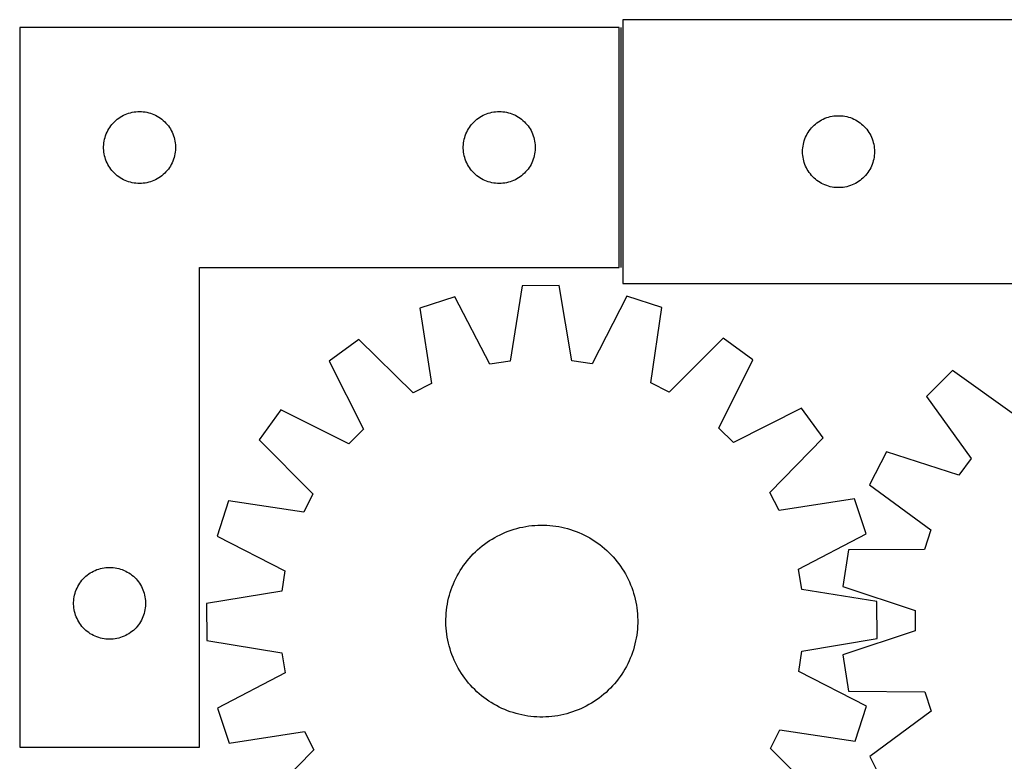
# Model space of a CAD drawing. Header units: millimetres. Extents: x 7 to 1493, y 7 to 2993.
# Tile 9 of 14: x 288 to 699, y 2684 to 2993. Entities that reach past the tile are written whole.
import ezdxf

# ---------------------------------------------------------------- set-up
doc = ezdxf.new("R2010")
doc.units = ezdxf.units.MM
doc.layers.add('COMMON', color=5, linetype='CONTINUOUS', true_color=0x0000ff)
doc.layers.add('CUT', color=7, linetype='CONTINUOUS', true_color=0x000000)

msp = doc.modelspace()

# ---------------------------------------------------------------- linework, layer by layer
at = {"layer": 'COMMON'}
msp.add_line((538.801962, 2990.204369), (538.801962, 2890.204369), dxfattribs=at)
at = {"layer": 'CUT'}
for p, q in [((288.051962, 2990.204369), (288.051962, 2690.204369)), ((538.051962, 2990.204369), (288.051962, 2990.204369)), ((538.051962, 2890.204369), (538.051962, 2990.204369)), ((719.551963, 2993.474639), (539.551963, 2993.474639)), ((539.551963, 2993.474639), (539.551963, 2883.474639)), ((329.360645, 2952.429794), (330.001519, 2952.861002)), ((330.001519, 2952.861002), (330.663741, 2953.258647)), ((330.663741, 2953.258647), (331.345555, 2953.621675)), ((331.345555, 2953.621675), (332.045153, 2953.949122)), ((332.045153, 2953.949122), (332.76068, 2954.240121)), ((332.76068, 2954.240121), (333.490239, 2954.493899)), ((333.490239, 2954.493899), (334.231895, 2954.709784)), ((334.231895, 2954.709784), (334.983681, 2954.887204)), ((334.983681, 2954.887204), (335.743603, 2955.025687)), ((335.743603, 2955.025687), (336.509647, 2955.124867)), ((336.509647, 2955.124867), (337.27978, 2955.18448)), ((337.27978, 2955.18448), (338.051962, 2955.204369)), ((338.051962, 2955.204369), (338.824143, 2955.18448)), ((338.824143, 2955.18448), (339.594277, 2955.124867)), ((339.594277, 2955.124867), (340.36032, 2955.025687)), ((340.36032, 2955.025687), (341.120243, 2954.887204)), ((341.120243, 2954.887204), (341.872029, 2954.709784)), ((341.872029, 2954.709784), (342.613684, 2954.493899)), ((342.613684, 2954.493899), (343.343243, 2954.240121)), ((343.343243, 2954.240121), (344.05877, 2953.949122)), ((344.05877, 2953.949122), (344.758369, 2953.621675)), ((344.758369, 2953.621675), (345.440183, 2953.258647)), ((345.440183, 2953.258647), (346.102405, 2952.861002)), ((346.102405, 2952.861002), (346.743278, 2952.429794)), ((479.360645, 2952.429794), (480.001519, 2952.861002)), ((480.001519, 2952.861002), (480.663741, 2953.258647)), ((480.663741, 2953.258647), (481.345555, 2953.621675)), ((481.345555, 2953.621675), (482.045153, 2953.949122)), ((482.045153, 2953.949122), (482.76068, 2954.240121)), ((482.76068, 2954.240121), (483.490239, 2954.493899)), ((483.490239, 2954.493899), (484.231895, 2954.709784)), ((484.231895, 2954.709784), (484.983681, 2954.887204)), ((484.983681, 2954.887204), (485.743603, 2955.025687)), ((485.743603, 2955.025687), (486.509647, 2955.124867)), ((486.509647, 2955.124867), (487.27978, 2955.18448)), ((487.27978, 2955.18448), (488.051962, 2955.204369)), ((488.051962, 2955.204369), (488.824143, 2955.18448)), ((488.824143, 2955.18448), (489.594277, 2955.124867)), ((489.594277, 2955.124867), (490.36032, 2955.025687)), ((490.36032, 2955.025687), (491.120243, 2954.887204)), ((491.120243, 2954.887204), (491.872029, 2954.709784)), ((491.872029, 2954.709784), (492.613684, 2954.493899)), ((492.613684, 2954.493899), (493.343243, 2954.240121)), ((493.343243, 2954.240121), (494.05877, 2953.949122)), ((494.05877, 2953.949122), (494.758369, 2953.621675)), ((494.758369, 2953.621675), (495.440183, 2953.258647)), ((495.440183, 2953.258647), (496.102405, 2952.861002)), ((496.102405, 2952.861002), (496.743278, 2952.429794)), ((623.901044, 2952.369499), (624.623827, 2952.641978)), ((624.623827, 2952.641978), (625.359678, 2952.876887)), ((625.359678, 2952.876887), (626.106647, 2953.073605)), ((626.106647, 2953.073605), (626.862751, 2953.231609)), ((626.862751, 2953.231609), (627.625987, 2953.350479)), ((627.625987, 2953.350479), (628.394331, 2953.429902)), ((628.394331, 2953.429902), (629.165744, 2953.469666)), ((629.165744, 2953.469666), (629.938181, 2953.469666)), ((629.938181, 2953.469666), (630.709595, 2953.429902)), ((630.709595, 2953.429902), (631.477938, 2953.350479)), ((631.477938, 2953.350479), (632.241174, 2953.231609)), ((632.241174, 2953.231609), (632.997279, 2953.073605)), ((632.997279, 2953.073605), (633.744247, 2952.876887)), ((633.744247, 2952.876887), (634.480098, 2952.641978)), ((634.480098, 2952.641978), (635.202881, 2952.369499)), ((325.192242, 2947.926261), (325.606807, 2948.578024)), ((325.606807, 2948.578024), (326.054373, 2949.207583)), ((326.054373, 2949.207583), (326.533755, 2949.813266)), ((326.533755, 2949.813266), (327.043681, 2950.393469)), ((327.043681, 2950.393469), (327.582799, 2950.946651)), ((327.582799, 2950.946651), (328.14968, 2951.471348)), ((328.14968, 2951.471348), (328.74282, 2951.966166)), ((328.74282, 2951.966166), (329.360645, 2952.429794)), ((346.743278, 2952.429794), (347.361104, 2951.966166)), ((347.361104, 2951.966166), (347.954244, 2951.471348)), ((347.954244, 2951.471348), (348.521124, 2950.946651)), ((348.521124, 2950.946651), (349.060242, 2950.393469)), ((349.060242, 2950.393469), (349.570168, 2949.813266)), ((349.570168, 2949.813266), (350.04955, 2949.207583)), ((350.04955, 2949.207583), (350.497117, 2948.578024)), ((350.497117, 2948.578024), (350.911681, 2947.926261)), ((475.192242, 2947.926261), (475.606807, 2948.578024)), ((475.606807, 2948.578024), (476.054373, 2949.207583)), ((476.054373, 2949.207583), (476.533755, 2949.813266)), ((476.533755, 2949.813266), (477.043681, 2950.393469)), ((477.043681, 2950.393469), (477.582799, 2950.946651)), ((477.582799, 2950.946651), (478.14968, 2951.471348)), ((478.14968, 2951.471348), (478.74282, 2951.966166)), ((478.74282, 2951.966166), (479.360645, 2952.429794)), ((496.743278, 2952.429794), (497.361104, 2951.966166)), ((497.361104, 2951.966166), (497.954244, 2951.471348)), ((497.954244, 2951.471348), (498.521124, 2950.946651)), ((498.521124, 2950.946651), (499.060242, 2950.393469)), ((499.060242, 2950.393469), (499.570168, 2949.813266)), ((499.570168, 2949.813266), (500.04955, 2949.207583)), ((500.04955, 2949.207583), (500.497117, 2948.578024)), ((500.497117, 2948.578024), (500.911681, 2947.926261)), ((617.790166, 2947.783781), (618.284984, 2948.376921)), ((618.284984, 2948.376921), (618.80968, 2948.943802)), ((618.80968, 2948.943802), (619.362863, 2949.48292)), ((619.362863, 2949.48292), (619.943065, 2949.992846)), ((619.943065, 2949.992846), (620.548749, 2950.472228)), ((620.548749, 2950.472228), (621.178307, 2950.919794)), ((621.178307, 2950.919794), (621.830071, 2951.334359)), ((621.830071, 2951.334359), (622.502312, 2951.714821)), ((622.502312, 2951.714821), (623.193247, 2952.060173)), ((623.193247, 2952.060173), (623.901044, 2952.369499)), ((635.202881, 2952.369499), (635.910679, 2952.060173)), ((635.910679, 2952.060173), (636.601614, 2951.714821)), ((636.601614, 2951.714821), (637.273855, 2951.334359)), ((637.273855, 2951.334359), (637.925619, 2950.919794)), ((637.925619, 2950.919794), (638.555177, 2950.472228)), ((638.555177, 2950.472228), (639.16086, 2949.992846)), ((639.16086, 2949.992846), (639.741063, 2949.48292)), ((639.741063, 2949.48292), (640.294246, 2948.943802)), ((640.294246, 2948.943802), (640.818942, 2948.376921)), ((640.818942, 2948.376921), (641.31376, 2947.783781)), ((323.452996, 2943.649685), (323.649714, 2944.396653)), ((323.649714, 2944.396653), (323.884623, 2945.132504)), ((323.884623, 2945.132504), (324.157102, 2945.855287)), ((324.157102, 2945.855287), (324.466428, 2946.563084)), ((324.466428, 2946.563084), (324.81178, 2947.25402)), ((324.81178, 2947.25402), (325.192242, 2947.926261)), ((350.911681, 2947.926261), (351.292144, 2947.25402)), ((351.292144, 2947.25402), (351.637496, 2946.563084)), ((351.637496, 2946.563084), (351.946821, 2945.855287)), ((351.946821, 2945.855287), (352.2193, 2945.132504)), ((352.2193, 2945.132504), (352.45421, 2944.396653)), ((352.45421, 2944.396653), (352.650927, 2943.649685)), ((473.452996, 2943.649685), (473.649714, 2944.396653)), ((473.649714, 2944.396653), (473.884623, 2945.132504)), ((473.884623, 2945.132504), (474.157102, 2945.855287)), ((474.157102, 2945.855287), (474.466428, 2946.563084)), ((474.466428, 2946.563084), (474.81178, 2947.25402)), ((474.81178, 2947.25402), (475.192242, 2947.926261)), ((500.911681, 2947.926261), (501.292144, 2947.25402)), ((501.292144, 2947.25402), (501.637496, 2946.563084)), ((501.637496, 2946.563084), (501.946821, 2945.855287)), ((501.946821, 2945.855287), (502.2193, 2945.132504)), ((502.2193, 2945.132504), (502.45421, 2944.396653)), ((502.45421, 2944.396653), (502.650927, 2943.649685)), ((615.51621, 2943.765921), (615.807209, 2944.481448)), ((615.807209, 2944.481448), (616.134657, 2945.181046)), ((616.134657, 2945.181046), (616.497684, 2945.86286)), ((616.497684, 2945.86286), (616.895329, 2946.525082)), ((616.895329, 2946.525082), (617.326538, 2947.165956)), ((617.326538, 2947.165956), (617.790166, 2947.783781)), ((641.31376, 2947.783781), (641.777388, 2947.165956)), ((641.777388, 2947.165956), (642.208596, 2946.525082)), ((642.208596, 2946.525082), (642.606241, 2945.86286)), ((642.606241, 2945.86286), (642.969269, 2945.181046)), ((642.969269, 2945.181046), (643.296716, 2944.481448)), ((643.296716, 2944.481448), (643.587715, 2943.765921)), ((323.056935, 2940.590587), (323.096699, 2941.362001)), ((323.056935, 2939.81815), (323.056935, 2940.590587)), ((323.096699, 2941.362001), (323.176122, 2942.130344)), ((323.176122, 2942.130344), (323.294992, 2942.89358)), ((323.294992, 2942.89358), (323.452996, 2943.649685)), ((352.650927, 2943.649685), (352.808931, 2942.89358)), ((352.808931, 2942.89358), (352.927802, 2942.130344)), ((352.927802, 2942.130344), (353.007225, 2941.362001)), ((353.007225, 2941.362001), (353.046989, 2940.590587)), ((353.046989, 2940.590587), (353.046989, 2939.81815)), ((473.056935, 2940.590587), (473.096699, 2941.362001)), ((473.056935, 2939.81815), (473.056935, 2940.590587)), ((473.096699, 2941.362001), (473.176122, 2942.130344)), ((473.176122, 2942.130344), (473.294992, 2942.89358)), ((473.294992, 2942.89358), (473.452996, 2943.649685)), ((502.650927, 2943.649685), (502.808931, 2942.89358)), ((502.808931, 2942.89358), (502.927802, 2942.130344)), ((502.927802, 2942.130344), (503.007225, 2941.362001)), ((503.007225, 2941.362001), (503.046989, 2940.590587)), ((503.046989, 2940.590587), (503.046989, 2939.81815)), ((614.631465, 2940.016954), (614.730644, 2940.782998)), ((614.730644, 2940.782998), (614.869127, 2941.54292)), ((614.869127, 2941.54292), (615.046547, 2942.294706)), ((615.046547, 2942.294706), (615.262432, 2943.036362)), ((615.262432, 2943.036362), (615.51621, 2943.765921)), ((643.587715, 2943.765921), (643.841493, 2943.036362)), ((643.841493, 2943.036362), (644.057379, 2942.294706)), ((644.057379, 2942.294706), (644.234798, 2941.54292)), ((644.234798, 2941.54292), (644.373281, 2940.782998)), ((644.373281, 2940.782998), (644.472461, 2940.016954)), ((323.096699, 2939.046737), (323.056935, 2939.81815)), ((323.176122, 2938.278393), (323.096699, 2939.046737)), ((323.294992, 2937.515157), (323.176122, 2938.278393)), ((323.452996, 2936.759052), (323.294992, 2937.515157)), ((323.649714, 2936.012084), (323.452996, 2936.759052)), ((323.884623, 2935.276233), (323.649714, 2936.012084)), ((352.45421, 2936.012084), (352.2193, 2935.276233)), ((352.650927, 2936.759052), (352.45421, 2936.012084)), ((352.808931, 2937.515157), (352.650927, 2936.759052)), ((352.927802, 2938.278393), (352.808931, 2937.515157)), ((353.007225, 2939.046737), (352.927802, 2938.278393)), ((353.046989, 2939.81815), (353.007225, 2939.046737)), ((473.096699, 2939.046737), (473.056935, 2939.81815)), ((473.176122, 2938.278393), (473.096699, 2939.046737)), ((473.294992, 2937.515157), (473.176122, 2938.278393)), ((473.452996, 2936.759052), (473.294992, 2937.515157)), ((473.649714, 2936.012084), (473.452996, 2936.759052)), ((473.884623, 2935.276233), (473.649714, 2936.012084)), ((502.45421, 2936.012084), (502.2193, 2935.276233)), ((502.650927, 2936.759052), (502.45421, 2936.012084)), ((502.808931, 2937.515157), (502.650927, 2936.759052)), ((502.927802, 2938.278393), (502.808931, 2937.515157)), ((503.007225, 2939.046737), (502.927802, 2938.278393)), ((503.046989, 2939.81815), (503.007225, 2939.046737)), ((614.551963, 2938.474639), (614.571851, 2939.246821)), ((614.571851, 2937.702458), (614.551963, 2938.474639)), ((614.571851, 2939.246821), (614.631465, 2940.016954)), ((614.631465, 2936.932324), (614.571851, 2937.702458)), ((614.730644, 2936.166281), (614.631465, 2936.932324)), ((614.869127, 2935.406358), (614.730644, 2936.166281)), ((644.373281, 2936.166281), (644.234798, 2935.406358)), ((644.472461, 2936.932324), (644.373281, 2936.166281)), ((644.472461, 2940.016954), (644.532074, 2939.246821)), ((644.532074, 2937.702458), (644.472461, 2936.932324)), ((644.532074, 2939.246821), (644.551963, 2938.474639)), ((644.551963, 2938.474639), (644.532074, 2937.702458)), ((324.157102, 2934.55345), (323.884623, 2935.276233)), ((324.466428, 2933.845653), (324.157102, 2934.55345)), ((324.81178, 2933.154717), (324.466428, 2933.845653)), ((325.192242, 2932.482477), (324.81178, 2933.154717)), ((325.606807, 2931.830713), (325.192242, 2932.482477)), ((350.911681, 2932.482477), (350.497117, 2931.830713)), ((351.292144, 2933.154717), (350.911681, 2932.482477)), ((351.637496, 2933.845653), (351.292144, 2933.154717)), ((351.946821, 2934.55345), (351.637496, 2933.845653)), ((352.2193, 2935.276233), (351.946821, 2934.55345)), ((474.157102, 2934.55345), (473.884623, 2935.276233)), ((474.466428, 2933.845653), (474.157102, 2934.55345)), ((474.81178, 2933.154717), (474.466428, 2933.845653)), ((475.192242, 2932.482477), (474.81178, 2933.154717)), ((475.606807, 2931.830713), (475.192242, 2932.482477)), ((500.911681, 2932.482477), (500.497117, 2931.830713)), ((501.292144, 2933.154717), (500.911681, 2932.482477)), ((501.637496, 2933.845653), (501.292144, 2933.154717)), ((501.946821, 2934.55345), (501.637496, 2933.845653)), ((502.2193, 2935.276233), (501.946821, 2934.55345)), ((615.046547, 2934.654572), (614.869127, 2935.406358)), ((615.262432, 2933.912917), (615.046547, 2934.654572)), ((615.51621, 2933.183358), (615.262432, 2933.912917)), ((615.807209, 2932.467831), (615.51621, 2933.183358)), ((616.134657, 2931.768232), (615.807209, 2932.467831)), ((643.296716, 2932.467831), (642.969269, 2931.768232)), ((643.587715, 2933.183358), (643.296716, 2932.467831)), ((643.841493, 2933.912917), (643.587715, 2933.183358)), ((644.057379, 2934.654572), (643.841493, 2933.912917)), ((644.234798, 2935.406358), (644.057379, 2934.654572)), ((326.054373, 2931.201154), (325.606807, 2931.830713)), ((326.533755, 2930.595471), (326.054373, 2931.201154)), ((327.043681, 2930.015268), (326.533755, 2930.595471)), ((327.582799, 2929.462086), (327.043681, 2930.015268)), ((328.14968, 2928.93739), (327.582799, 2929.462086)), ((328.74282, 2928.442571), (328.14968, 2928.93739)), ((329.360645, 2927.978944), (328.74282, 2928.442571)), ((330.001519, 2927.547735), (329.360645, 2927.978944)), ((346.743278, 2927.978944), (346.102405, 2927.547735)), ((347.361104, 2928.442571), (346.743278, 2927.978944)), ((347.954244, 2928.93739), (347.361104, 2928.442571)), ((348.521124, 2929.462086), (347.954244, 2928.93739)), ((349.060242, 2930.015268), (348.521124, 2929.462086)), ((349.570168, 2930.595471), (349.060242, 2930.015268)), ((350.04955, 2931.201154), (349.570168, 2930.595471)), ((350.497117, 2931.830713), (350.04955, 2931.201154)), ((476.054373, 2931.201154), (475.606807, 2931.830713)), ((476.533755, 2930.595471), (476.054373, 2931.201154)), ((477.043681, 2930.015268), (476.533755, 2930.595471)), ((477.582799, 2929.462086), (477.043681, 2930.015268)), ((478.14968, 2928.93739), (477.582799, 2929.462086)), ((478.74282, 2928.442571), (478.14968, 2928.93739)), ((479.360645, 2927.978944), (478.74282, 2928.442571)), ((480.001519, 2927.547735), (479.360645, 2927.978944)), ((496.743278, 2927.978944), (496.102405, 2927.547735)), ((497.361104, 2928.442571), (496.743278, 2927.978944)), ((497.954244, 2928.93739), (497.361104, 2928.442571)), ((498.521124, 2929.462086), (497.954244, 2928.93739)), ((499.060242, 2930.015268), (498.521124, 2929.462086)), ((499.570168, 2930.595471), (499.060242, 2930.015268)), ((500.04955, 2931.201154), (499.570168, 2930.595471)), ((500.497117, 2931.830713), (500.04955, 2931.201154)), ((616.497684, 2931.086418), (616.134657, 2931.768232)), ((616.895329, 2930.424196), (616.497684, 2931.086418)), ((617.326538, 2929.783323), (616.895329, 2930.424196)), ((617.790166, 2929.165497), (617.326538, 2929.783323)), ((618.284984, 2928.572357), (617.790166, 2929.165497)), ((618.80968, 2928.005477), (618.284984, 2928.572357)), ((619.362863, 2927.466359), (618.80968, 2928.005477)), ((640.294246, 2928.005477), (639.741063, 2927.466359)), ((640.818942, 2928.572357), (640.294246, 2928.005477)), ((641.31376, 2929.165497), (640.818942, 2928.572357)), ((641.777388, 2929.783323), (641.31376, 2929.165497)), ((642.208596, 2930.424196), (641.777388, 2929.783323)), ((642.606241, 2931.086418), (642.208596, 2930.424196)), ((642.969269, 2931.768232), (642.606241, 2931.086418)), ((330.663741, 2927.15009), (330.001519, 2927.547735)), ((331.345555, 2926.787062), (330.663741, 2927.15009)), ((332.045153, 2926.459615), (331.345555, 2926.787062)), ((332.76068, 2926.168616), (332.045153, 2926.459615)), ((333.490239, 2925.914838), (332.76068, 2926.168616)), ((334.231895, 2925.698953), (333.490239, 2925.914838)), ((334.983681, 2925.521533), (334.231895, 2925.698953)), ((335.743603, 2925.38305), (334.983681, 2925.521533)), ((336.509647, 2925.28387), (335.743603, 2925.38305)), ((337.27978, 2925.224257), (336.509647, 2925.28387)), ((338.051962, 2925.204369), (337.27978, 2925.224257)), ((338.824143, 2925.224257), (338.051962, 2925.204369)), ((339.594277, 2925.28387), (338.824143, 2925.224257)), ((340.36032, 2925.38305), (339.594277, 2925.28387)), ((341.120243, 2925.521533), (340.36032, 2925.38305)), ((341.872029, 2925.698953), (341.120243, 2925.521533)), ((342.613684, 2925.914838), (341.872029, 2925.698953)), ((343.343243, 2926.168616), (342.613684, 2925.914838)), ((344.05877, 2926.459615), (343.343243, 2926.168616)), ((344.758369, 2926.787062), (344.05877, 2926.459615)), ((345.440183, 2927.15009), (344.758369, 2926.787062)), ((346.102405, 2927.547735), (345.440183, 2927.15009)), ((480.663741, 2927.15009), (480.001519, 2927.547735)), ((481.345555, 2926.787062), (480.663741, 2927.15009)), ((482.045153, 2926.459615), (481.345555, 2926.787062)), ((482.76068, 2926.168616), (482.045153, 2926.459615)), ((483.490239, 2925.914838), (482.76068, 2926.168616)), ((484.231895, 2925.698953), (483.490239, 2925.914838)), ((484.983681, 2925.521533), (484.231895, 2925.698953)), ((485.743603, 2925.38305), (484.983681, 2925.521533)), ((486.509647, 2925.28387), (485.743603, 2925.38305)), ((487.27978, 2925.224257), (486.509647, 2925.28387)), ((488.051962, 2925.204369), (487.27978, 2925.224257)), ((488.824143, 2925.224257), (488.051962, 2925.204369)), ((489.594277, 2925.28387), (488.824143, 2925.224257)), ((490.36032, 2925.38305), (489.594277, 2925.28387)), ((491.120243, 2925.521533), (490.36032, 2925.38305)), ((491.872029, 2925.698953), (491.120243, 2925.521533)), ((492.613684, 2925.914838), (491.872029, 2925.698953)), ((493.343243, 2926.168616), (492.613684, 2925.914838)), ((494.05877, 2926.459615), (493.343243, 2926.168616)), ((494.758369, 2926.787062), (494.05877, 2926.459615)), ((495.440183, 2927.15009), (494.758369, 2926.787062)), ((496.102405, 2927.547735), (495.440183, 2927.15009)), ((619.943065, 2926.956433), (619.362863, 2927.466359)), ((620.548749, 2926.477051), (619.943065, 2926.956433)), ((621.178307, 2926.029484), (620.548749, 2926.477051)), ((621.830071, 2925.61492), (621.178307, 2926.029484)), ((622.502312, 2925.234457), (621.830071, 2925.61492)), ((623.193247, 2924.889105), (622.502312, 2925.234457)), ((623.901044, 2924.57978), (623.193247, 2924.889105)), ((624.623827, 2924.307301), (623.901044, 2924.57978)), ((625.359678, 2924.072391), (624.623827, 2924.307301)), ((626.106647, 2923.875674), (625.359678, 2924.072391)), ((626.862751, 2923.71767), (626.106647, 2923.875674)), ((627.625987, 2923.598799), (626.862751, 2923.71767)), ((632.241174, 2923.71767), (631.477938, 2923.598799)), ((632.997279, 2923.875674), (632.241174, 2923.71767)), ((633.744247, 2924.072391), (632.997279, 2923.875674)), ((634.480098, 2924.307301), (633.744247, 2924.072391)), ((635.202881, 2924.57978), (634.480098, 2924.307301)), ((635.910679, 2924.889105), (635.202881, 2924.57978)), ((636.601614, 2925.234457), (635.910679, 2924.889105)), ((637.273855, 2925.61492), (636.601614, 2925.234457)), ((637.925619, 2926.029484), (637.273855, 2925.61492)), ((638.555177, 2926.477051), (637.925619, 2926.029484)), ((639.16086, 2926.956433), (638.555177, 2926.477051)), ((639.741063, 2927.466359), (639.16086, 2926.956433)), ((628.394331, 2923.519376), (627.625987, 2923.598799)), ((629.165744, 2923.479612), (628.394331, 2923.519376)), ((629.938181, 2923.479612), (629.165744, 2923.479612)), ((630.709595, 2923.519376), (629.938181, 2923.479612)), ((631.477938, 2923.598799), (630.709595, 2923.519376)), ((363.051962, 2690.204369), (363.051962, 2890.204369)), ((363.051962, 2890.204369), (538.051962, 2890.204369)), ((539.551963, 2883.474639), (719.551963, 2883.474639)), ((497.66461, 2882.572481), (492.621334, 2851.211038)), ((513.050584, 2882.620957), (497.66461, 2882.572481)), ((518.291374, 2851.291915), (513.050584, 2882.620957)), ((469.491329, 2878.019236), (454.873377, 2873.218606)), ((484.156823, 2849.84304), (469.491329, 2878.019236)), ((541.251997, 2878.245327), (526.764337, 2849.97728)), ((555.899907, 2873.536903), (541.251997, 2878.245327)), ((454.873377, 2873.218606), (459.768156, 2841.833643)), ((551.202989, 2842.12172), (555.899907, 2873.536903)), ((429.486025, 2860.18219), (417.067003, 2851.099324)), ((452.140662, 2837.916922), (429.486025, 2860.18219)), ((581.368901, 2860.660716), (558.855011, 2838.253139)), ((593.844909, 2851.656285), (581.368901, 2860.660716)), ((417.067003, 2851.099324), (431.420701, 2822.76302)), ((492.621334, 2851.211038), (484.156823, 2849.84304)), ((526.764337, 2849.97728), (518.291374, 2851.291915)), ((579.670048, 2823.230098), (593.844909, 2851.656285)), ((677.138787, 2847.281624), (666.261441, 2836.39981)), ((702.943119, 2828.758364), (677.138787, 2847.281624)), ((459.768156, 2841.833643), (452.140662, 2837.916922)), ((558.855011, 2838.253139), (551.202989, 2842.12172)), ((666.261441, 2836.39981), (684.795298, 2810.603087)), ((396.95067, 2830.855832), (387.946239, 2818.379825)), ((425.376857, 2816.680972), (396.95067, 2830.855832)), ((614.0884, 2831.539951), (585.752097, 2817.186254)), ((623.171267, 2819.12093), (614.0884, 2831.539951)), ((431.420701, 2822.76302), (425.376857, 2816.680972)), ((585.752097, 2817.186254), (579.670048, 2823.230098)), ((387.946239, 2818.379825), (410.353816, 2795.865935)), ((600.905998, 2796.466293), (623.171267, 2819.12093)), ((649.491469, 2813.307953), (642.509163, 2799.597447)), ((679.75685, 2803.665263), (649.491469, 2813.307953)), ((684.795298, 2810.603087), (679.75685, 2803.665263)), ((604.82272, 2788.838799), (600.905998, 2796.466293)), ((642.509163, 2799.597447), (668.107535, 2780.790583)), ((375.070052, 2792.910831), (370.361628, 2778.26292)), ((406.485235, 2788.213912), (375.070052, 2792.910831)), ((410.353816, 2795.865935), (406.485235, 2788.213912)), ((636.207683, 2793.733577), (604.82272, 2788.838799)), ((641.008313, 2779.115626), (636.207683, 2793.733577)), ((490.664661, 2779.835707), (491.835167, 2780.292787)), ((491.835167, 2780.292787), (493.019453, 2780.712875)), ((493.019453, 2780.712875), (494.21635, 2781.095556)), ((494.21635, 2781.095556), (495.424676, 2781.440453)), ((495.424676, 2781.440453), (496.64324, 2781.747225)), ((496.64324, 2781.747225), (497.870839, 2782.015569)), ((497.870839, 2782.015569), (499.10626, 2782.245222)), ((499.10626, 2782.245222), (500.348286, 2782.435956)), ((500.348286, 2782.435956), (501.59569, 2782.587582)), ((501.59569, 2782.587582), (502.847241, 2782.699952)), ((502.847241, 2782.699952), (504.101704, 2782.772954)), ((504.101704, 2782.772954), (505.357841, 2782.806517)), ((505.357841, 2782.806517), (506.614412, 2782.800607)), ((506.614412, 2782.800607), (507.870178, 2782.75523)), ((507.870178, 2782.75523), (509.123899, 2782.670431)), ((509.123899, 2782.670431), (510.374337, 2782.546293)), ((510.374337, 2782.546293), (511.62026, 2782.382939)), ((511.62026, 2782.382939), (512.860436, 2782.180531)), ((512.860436, 2782.180531), (514.093643, 2781.939267)), ((514.093643, 2781.939267), (515.318663, 2781.659387)), ((515.318663, 2781.659387), (516.534287, 2781.341166)), ((516.534287, 2781.341166), (517.739316, 2780.984918)), ((517.739316, 2780.984918), (518.93256, 2780.590995)), ((518.93256, 2780.590995), (520.112842, 2780.159786)), ((520.112842, 2780.159786), (521.278997, 2779.691716)), ((668.107535, 2780.790583), (665.459592, 2772.635354)), ((370.361628, 2778.26292), (398.629674, 2763.775261)), ((482.951982, 2775.642744), (483.99459, 2776.344154)), ((483.99459, 2776.344154), (485.058715, 2777.012468)), ((485.058715, 2777.012468), (486.143307, 2777.647028)), ((486.143307, 2777.647028), (487.247296, 2778.247207)), ((487.247296, 2778.247207), (488.369593, 2778.812412)), ((488.369593, 2778.812412), (489.509089, 2779.342087)), ((489.509089, 2779.342087), (490.664661, 2779.835707)), ((521.278997, 2779.691716), (522.429874, 2779.187247)), ((522.429874, 2779.187247), (523.564337, 2778.646877)), ((523.564337, 2778.646877), (524.681268, 2778.07114)), ((524.681268, 2778.07114), (525.779562, 2777.460603)), ((525.779562, 2777.460603), (526.858138, 2776.815869)), ((526.858138, 2776.815869), (527.915929, 2776.137574)), ((527.915929, 2776.137574), (528.951893, 2775.426388)), ((612.832117, 2764.450132), (641.008313, 2779.115626)), ((478.096916, 2771.664598), (479.016963, 2772.520472)), ((479.016963, 2772.520472), (479.963439, 2773.347025)), ((479.963439, 2773.347025), (480.935411, 2774.143439)), ((480.935411, 2774.143439), (481.93192, 2774.908931)), ((481.93192, 2774.908931), (482.951982, 2775.642744)), ((528.951893, 2775.426388), (529.965007, 2774.683012)), ((529.965007, 2774.683012), (530.954271, 2773.908181)), ((530.954271, 2773.908181), (531.918708, 2773.102658)), ((531.918708, 2773.102658), (532.857368, 2772.267239)), ((532.857368, 2772.267239), (533.769324, 2771.402748)), ((633.695749, 2772.45358), (631.291961, 2757.256463)), ((665.459592, 2772.635354), (633.695749, 2772.45358)), ((473.923943, 2766.97593), (474.698774, 2767.965194)), ((474.698774, 2767.965194), (475.504297, 2768.929632)), ((475.504297, 2768.929632), (476.339716, 2769.868292)), ((476.339716, 2769.868292), (477.204206, 2770.780247)), ((477.204206, 2770.780247), (478.096916, 2771.664598)), ((533.769324, 2771.402748), (534.653675, 2770.510039)), ((534.653675, 2770.510039), (535.509549, 2769.589992)), ((535.509549, 2769.589992), (536.336101, 2768.643515)), ((536.336101, 2768.643515), (537.132516, 2767.671543)), ((537.132516, 2767.671543), (537.898008, 2766.675035)), ((318.163741, 2763.258647), (318.845555, 2763.621675)), ((318.845555, 2763.621675), (319.545153, 2763.949122)), ((319.545153, 2763.949122), (320.26068, 2764.240121)), ((320.26068, 2764.240121), (320.990239, 2764.493899)), ((320.990239, 2764.493899), (321.731895, 2764.709784)), ((321.731895, 2764.709784), (322.483681, 2764.887204)), ((322.483681, 2764.887204), (323.243603, 2765.025687)), ((323.243603, 2765.025687), (324.009647, 2765.124867)), ((324.009647, 2765.124867), (324.77978, 2765.18448)), ((324.77978, 2765.18448), (325.551962, 2765.204369)), ((325.551962, 2765.204369), (326.324143, 2765.18448)), ((326.324143, 2765.18448), (327.094277, 2765.124867)), ((327.094277, 2765.124867), (327.86032, 2765.025687)), ((327.86032, 2765.025687), (328.620243, 2764.887204)), ((328.620243, 2764.887204), (329.372029, 2764.709784)), ((329.372029, 2764.709784), (330.113684, 2764.493899)), ((330.113684, 2764.493899), (330.843243, 2764.240121)), ((330.843243, 2764.240121), (331.55877, 2763.949122)), ((331.55877, 2763.949122), (332.258369, 2763.621675)), ((332.258369, 2763.621675), (332.940183, 2763.258647)), ((398.629674, 2763.775261), (397.31504, 2755.302298)), ((471.146352, 2762.790486), (471.791086, 2763.869061)), ((471.791086, 2763.869061), (472.469381, 2764.926853)), ((472.469381, 2764.926853), (473.180567, 2765.962817)), ((473.180567, 2765.962817), (473.923943, 2766.97593)), ((537.898008, 2766.675035), (538.63182, 2765.654973)), ((538.63182, 2765.654973), (539.33323, 2764.612365)), ((539.33323, 2764.612365), (540.001545, 2763.54824)), ((540.001545, 2763.54824), (540.636105, 2762.463647)), ((614.200115, 2755.985621), (612.832117, 2764.450132)), ((313.554373, 2759.207583), (314.033755, 2759.813266)), ((314.033755, 2759.813266), (314.543681, 2760.393469)), ((314.543681, 2760.393469), (315.082799, 2760.946651)), ((315.082799, 2760.946651), (315.64968, 2761.471348)), ((315.64968, 2761.471348), (316.24282, 2761.966166)), ((316.24282, 2761.966166), (316.860645, 2762.429794)), ((316.860645, 2762.429794), (317.501519, 2762.861002)), ((317.501519, 2762.861002), (318.163741, 2763.258647)), ((332.940183, 2763.258647), (333.602405, 2762.861002)), ((333.602405, 2762.861002), (334.243278, 2762.429794)), ((334.243278, 2762.429794), (334.861104, 2761.966166)), ((334.861104, 2761.966166), (335.454244, 2761.471348)), ((335.454244, 2761.471348), (336.021124, 2760.946651)), ((336.021124, 2760.946651), (336.560242, 2760.393469)), ((336.560242, 2760.393469), (337.070168, 2759.813266)), ((337.070168, 2759.813266), (337.54955, 2759.207583)), ((468.915239, 2758.28992), (469.419708, 2759.440797)), ((469.419708, 2759.440797), (469.960077, 2760.575261)), ((469.960077, 2760.575261), (470.535815, 2761.692191)), ((470.535815, 2761.692191), (471.146352, 2762.790486)), ((540.636105, 2762.463647), (541.236283, 2761.359658)), ((541.236283, 2761.359658), (541.801489, 2760.237362)), ((541.801489, 2760.237362), (542.331163, 2759.097865)), ((311.384623, 2755.132504), (311.657102, 2755.855287)), ((311.657102, 2755.855287), (311.966428, 2756.563084)), ((311.966428, 2756.563084), (312.31178, 2757.25402)), ((312.31178, 2757.25402), (312.692242, 2757.926261)), ((312.692242, 2757.926261), (313.106807, 2758.578024)), ((313.106807, 2758.578024), (313.554373, 2759.207583)), ((337.54955, 2759.207583), (337.997117, 2758.578024)), ((337.997117, 2758.578024), (338.411681, 2757.926261)), ((338.411681, 2757.926261), (338.792144, 2757.25402)), ((338.792144, 2757.25402), (339.137496, 2756.563084)), ((339.137496, 2756.563084), (339.446821, 2755.855287)), ((339.446821, 2755.855287), (339.7193, 2755.132504)), ((467.622037, 2754.750239), (468.01596, 2755.943483)), ((468.01596, 2755.943483), (468.447169, 2757.123765)), ((468.447169, 2757.123765), (468.915239, 2758.28992)), ((542.331163, 2759.097865), (542.824784, 2757.942294)), ((542.824784, 2757.942294), (543.281864, 2756.771788)), ((543.281864, 2756.771788), (543.701951, 2755.587502)), ((543.701951, 2755.587502), (544.084632, 2754.390605)), ((645.561558, 2750.942345), (614.200115, 2755.985621)), ((631.291961, 2757.256463), (661.449099, 2747.280404)), ((310.556935, 2750.590587), (310.596699, 2751.362001)), ((310.596699, 2751.362001), (310.676122, 2752.130344)), ((310.676122, 2752.130344), (310.794992, 2752.89358)), ((310.794992, 2752.89358), (310.952996, 2753.649685)), ((310.952996, 2753.649685), (311.149714, 2754.396653)), ((311.149714, 2754.396653), (311.384623, 2755.132504)), ((339.7193, 2755.132504), (339.95421, 2754.396653)), ((339.95421, 2754.396653), (340.150927, 2753.649685)), ((340.150927, 2753.649685), (340.308931, 2752.89358)), ((340.308931, 2752.89358), (340.427802, 2752.130344)), ((340.427802, 2752.130344), (340.507225, 2751.362001)), ((340.507225, 2751.362001), (340.546989, 2750.590587)), ((397.31504, 2755.302298), (365.985998, 2750.061507)), ((466.667688, 2751.104566), (466.947568, 2752.329586)), ((466.947568, 2752.329586), (467.265789, 2753.54521)), ((467.265789, 2753.54521), (467.622037, 2754.750239)), ((544.084632, 2754.390605), (544.429529, 2753.182278)), ((544.429529, 2753.182278), (544.736301, 2751.963714)), ((544.736301, 2751.963714), (545.004646, 2750.736116)), ((310.556935, 2749.81815), (310.556935, 2750.590587)), ((310.596699, 2749.046737), (310.556935, 2749.81815)), ((310.676122, 2748.278393), (310.596699, 2749.046737)), ((310.794992, 2747.515157), (310.676122, 2748.278393)), ((310.952996, 2746.759052), (310.794992, 2747.515157)), ((340.308931, 2747.515157), (340.150927, 2746.759052)), ((340.427802, 2748.278393), (340.308931, 2747.515157)), ((340.507225, 2749.046737), (340.427802, 2748.278393)), ((340.546989, 2749.81815), (340.507225, 2749.046737)), ((340.546989, 2750.590587), (340.546989, 2749.81815)), ((365.985998, 2750.061507), (366.034473, 2734.675533)), ((465.936524, 2746.134822), (466.060662, 2747.385261)), ((466.060662, 2747.385261), (466.224016, 2748.631183)), ((466.224016, 2748.631183), (466.426424, 2749.87136)), ((466.426424, 2749.87136), (466.667688, 2751.104566)), ((545.004646, 2750.736116), (545.234299, 2749.500694)), ((545.234299, 2749.500694), (545.425032, 2748.258669)), ((545.425032, 2748.258669), (545.576659, 2747.011265)), ((645.610033, 2735.556371), (645.561558, 2750.942345)), ((661.449099, 2747.280404), (661.45086, 2738.706061)), ((311.149714, 2746.012084), (310.952996, 2746.759052)), ((311.384623, 2745.276233), (311.149714, 2746.012084)), ((311.657102, 2744.55345), (311.384623, 2745.276233)), ((311.966428, 2743.845653), (311.657102, 2744.55345)), ((312.31178, 2743.154717), (311.966428, 2743.845653)), ((312.692242, 2742.482477), (312.31178, 2743.154717)), ((338.792144, 2743.154717), (338.411681, 2742.482477)), ((339.137496, 2743.845653), (338.792144, 2743.154717)), ((339.446821, 2744.55345), (339.137496, 2743.845653)), ((339.7193, 2745.276233), (339.446821, 2744.55345)), ((339.95421, 2746.012084), (339.7193, 2745.276233)), ((340.150927, 2746.759052), (339.95421, 2746.012084)), ((465.800438, 2742.368764), (465.806348, 2743.625336)), ((465.806348, 2743.625336), (465.851725, 2744.881101)), ((465.851725, 2744.881101), (465.936524, 2746.134822)), ((545.576659, 2747.011265), (545.689029, 2745.759714)), ((545.689029, 2745.759714), (545.762031, 2744.505251)), ((545.762031, 2744.505251), (545.795594, 2743.249114)), ((545.795594, 2743.249114), (545.789683, 2741.992542)), ((313.106807, 2741.830713), (312.692242, 2742.482477)), ((313.554373, 2741.201154), (313.106807, 2741.830713)), ((314.033755, 2740.595471), (313.554373, 2741.201154)), ((314.543681, 2740.015268), (314.033755, 2740.595471)), ((315.082799, 2739.462086), (314.543681, 2740.015268)), ((315.64968, 2738.93739), (315.082799, 2739.462086)), ((316.24282, 2738.442571), (315.64968, 2738.93739)), ((335.454244, 2738.93739), (334.861104, 2738.442571)), ((336.021124, 2739.462086), (335.454244, 2738.93739)), ((336.560242, 2740.015268), (336.021124, 2739.462086)), ((337.070168, 2740.595471), (336.560242, 2740.015268)), ((337.54955, 2741.201154), (337.070168, 2740.595471)), ((337.997117, 2741.830713), (337.54955, 2741.201154)), ((338.411681, 2742.482477), (337.997117, 2741.830713)), ((465.834, 2741.112627), (465.800438, 2742.368764)), ((465.907002, 2739.858164), (465.834, 2741.112627)), ((466.019372, 2738.606613), (465.907002, 2739.858164)), ((545.659507, 2739.483056), (545.535369, 2738.232617)), ((545.744306, 2740.736777), (545.659507, 2739.483056)), ((545.789683, 2741.992542), (545.744306, 2740.736777)), ((316.860645, 2737.978944), (316.24282, 2738.442571)), ((317.501519, 2737.547735), (316.860645, 2737.978944)), ((318.163741, 2737.15009), (317.501519, 2737.547735)), ((318.845555, 2736.787062), (318.163741, 2737.15009)), ((319.545153, 2736.459615), (318.845555, 2736.787062)), ((320.26068, 2736.168616), (319.545153, 2736.459615)), ((320.990239, 2735.914838), (320.26068, 2736.168616)), ((321.731895, 2735.698953), (320.990239, 2735.914838)), ((322.483681, 2735.521533), (321.731895, 2735.698953)), ((323.243603, 2735.38305), (322.483681, 2735.521533)), ((324.009647, 2735.28387), (323.243603, 2735.38305)), ((324.77978, 2735.224257), (324.009647, 2735.28387)), ((325.551962, 2735.204369), (324.77978, 2735.224257)), ((326.324143, 2735.224257), (325.551962, 2735.204369)), ((327.094277, 2735.28387), (326.324143, 2735.224257)), ((327.86032, 2735.38305), (327.094277, 2735.28387)), ((328.620243, 2735.521533), (327.86032, 2735.38305)), ((329.372029, 2735.698953), (328.620243, 2735.521533)), ((330.113684, 2735.914838), (329.372029, 2735.698953)), ((330.843243, 2736.168616), (330.113684, 2735.914838)), ((331.55877, 2736.459615), (330.843243, 2736.168616)), ((332.258369, 2736.787062), (331.55877, 2736.459615)), ((332.940183, 2737.15009), (332.258369, 2736.787062)), ((333.602405, 2737.547735), (332.940183, 2737.15009)), ((334.243278, 2737.978944), (333.602405, 2737.547735)), ((334.861104, 2738.442571), (334.243278, 2737.978944)), ((466.170999, 2737.359209), (466.019372, 2738.606613)), ((466.361733, 2736.117184), (466.170999, 2737.359209)), ((466.591385, 2734.881762), (466.361733, 2736.117184)), ((466.85973, 2733.654164), (466.591385, 2734.881762)), ((545.169607, 2735.746518), (544.928344, 2734.513312)), ((545.372016, 2736.986695), (545.169607, 2735.746518)), ((545.535369, 2738.232617), (545.372016, 2736.986695)), ((614.280991, 2730.315581), (645.610033, 2735.556371)), ((661.45086, 2738.706061), (631.297822, 2728.717616)), ((366.034473, 2734.675533), (397.395917, 2729.632257)), ((467.166502, 2732.4356), (466.85973, 2733.654164)), ((467.511399, 2731.227273), (467.166502, 2732.4356)), ((467.89408, 2730.030377), (467.511399, 2731.227273)), ((543.973994, 2730.867639), (543.580071, 2729.674395)), ((544.330242, 2732.072668), (543.973994, 2730.867639)), ((544.648463, 2733.288292), (544.330242, 2732.072668)), ((544.928344, 2734.513312), (544.648463, 2733.288292)), ((397.395917, 2729.632257), (398.763915, 2721.167746)), ((468.314168, 2728.846091), (467.89408, 2730.030377)), ((468.771247, 2727.675584), (468.314168, 2728.846091)), ((469.264868, 2726.520013), (468.771247, 2727.675584)), ((542.680792, 2727.327958), (542.176324, 2726.177081)), ((543.148862, 2728.494113), (542.680792, 2727.327958)), ((543.580071, 2729.674395), (543.148862, 2728.494113)), ((612.966357, 2721.842617), (614.280991, 2730.315581)), ((631.297822, 2728.717616), (633.707851, 2713.521488)), ((469.794542, 2725.380516), (469.264868, 2726.520013)), ((470.359748, 2724.25822), (469.794542, 2725.380516)), ((470.959927, 2723.154231), (470.359748, 2724.25822)), ((471.594486, 2722.069638), (470.959927, 2723.154231)), ((540.449679, 2722.827392), (539.804945, 2721.748817)), ((541.060216, 2723.925687), (540.449679, 2722.827392)), ((541.635954, 2725.042617), (541.060216, 2723.925687)), ((542.176324, 2726.177081), (541.635954, 2725.042617)), ((398.763915, 2721.167746), (370.587718, 2706.502252)), ((472.262801, 2721.005513), (471.594486, 2722.069638)), ((472.964211, 2719.962905), (472.262801, 2721.005513)), ((473.698024, 2718.942844), (472.964211, 2719.962905)), ((474.463515, 2717.946335), (473.698024, 2718.942844)), ((537.672089, 2718.641948), (536.897257, 2717.652684)), ((538.415464, 2719.655062), (537.672089, 2718.641948)), ((539.12665, 2720.691025), (538.415464, 2719.655062)), ((539.804945, 2721.748817), (539.12665, 2720.691025)), ((641.234404, 2707.354958), (612.966357, 2721.842617)), ((475.25993, 2716.974363), (474.463515, 2717.946335)), ((476.086482, 2716.027886), (475.25993, 2716.974363)), ((476.942357, 2715.107839), (476.086482, 2716.027886)), ((477.826708, 2714.21513), (476.942357, 2715.107839)), ((534.391825, 2714.837631), (533.499116, 2713.95328)), ((535.256316, 2715.749586), (534.391825, 2714.837631)), ((536.091734, 2716.688246), (535.256316, 2715.749586)), ((536.897257, 2717.652684), (536.091734, 2716.688246)), ((478.738663, 2713.350639), (477.826708, 2714.21513)), ((479.677323, 2712.51522), (478.738663, 2713.350639)), ((480.64176, 2711.709697), (479.677323, 2712.51522)), ((481.631024, 2710.934866), (480.64176, 2711.709697)), ((482.644138, 2710.19149), (481.631024, 2710.934866)), ((483.680102, 2709.480304), (482.644138, 2710.19149)), ((529.664111, 2710.708947), (528.644049, 2709.975134)), ((530.66062, 2711.474439), (529.664111, 2710.708947)), ((531.632592, 2712.270854), (530.66062, 2711.474439)), ((532.579069, 2713.097406), (531.632592, 2712.270854)), ((533.499116, 2713.95328), (532.579069, 2713.097406)), ((633.707851, 2713.521488), (665.471766, 2713.352761)), ((665.471766, 2713.352761), (668.123059, 2705.198619)), ((370.587718, 2706.502252), (375.388349, 2691.884301)), ((484.737894, 2708.802009), (483.680102, 2709.480304)), ((485.816469, 2708.157275), (484.737894, 2708.802009)), ((486.914764, 2707.546738), (485.816469, 2708.157275)), ((488.031694, 2706.971001), (486.914764, 2707.546738)), ((489.166157, 2706.430631), (488.031694, 2706.971001)), ((490.317034, 2705.926162), (489.166157, 2706.430631)), ((522.086942, 2706.275791), (520.93137, 2705.782171)), ((523.226438, 2706.805466), (522.086942, 2706.275791)), ((524.348735, 2707.370671), (523.226438, 2706.805466)), ((525.452724, 2707.97085), (524.348735, 2707.370671)), ((526.537316, 2708.60541), (525.452724, 2707.97085)), ((527.601442, 2709.273724), (526.537316, 2708.60541)), ((528.644049, 2709.975134), (527.601442, 2709.273724)), ((636.525979, 2692.707047), (641.234404, 2707.354958)), ((491.483189, 2705.458092), (490.317034, 2705.926162)), ((492.663471, 2705.026883), (491.483189, 2705.458092)), ((493.856715, 2704.63296), (492.663471, 2705.026883)), ((495.061744, 2704.276713), (493.856715, 2704.63296)), ((496.277368, 2703.958491), (495.061744, 2704.276713)), ((497.502388, 2703.678611), (496.277368, 2703.958491)), ((498.735595, 2703.437348), (497.502388, 2703.678611)), ((499.975771, 2703.234939), (498.735595, 2703.437348)), ((501.221694, 2703.071585), (499.975771, 2703.234939)), ((502.472132, 2702.947448), (501.221694, 2703.071585)), ((503.725853, 2702.862648), (502.472132, 2702.947448)), ((504.981619, 2702.817271), (503.725853, 2702.862648)), ((506.23819, 2702.811361), (504.981619, 2702.817271)), ((507.494328, 2702.844924), (506.23819, 2702.811361)), ((508.748791, 2702.917926), (507.494328, 2702.844924)), ((510.000342, 2703.030296), (508.748791, 2702.917926)), ((511.247745, 2703.181922), (510.000342, 2703.030296)), ((512.489771, 2703.372656), (511.247745, 2703.181922)), ((513.725193, 2703.602309), (512.489771, 2703.372656)), ((514.952791, 2703.870653), (513.725193, 2703.602309)), ((516.171355, 2704.177426), (514.952791, 2703.870653)), ((517.379681, 2704.522322), (516.171355, 2704.177426)), ((518.576578, 2704.905003), (517.379681, 2704.522322)), ((519.760864, 2705.325091), (518.576578, 2704.905003)), ((520.93137, 2705.782171), (519.760864, 2705.325091)), ((668.123059, 2705.198619), (642.532414, 2686.381243)), ((375.388349, 2691.884301), (406.773312, 2696.779079)), ((406.773312, 2696.779079), (410.690033, 2689.151585)), ((601.242215, 2689.751943), (605.110796, 2697.403966)), ((605.110796, 2697.403966), (636.525979, 2692.707047)), ((288.051962, 2690.204369), (363.051962, 2690.204369)), ((623.649792, 2667.238054), (601.242215, 2689.751943)), ((410.690033, 2689.151585), (388.424765, 2666.496948)), ((642.532414, 2686.381243), (649.52035, 2672.673606))]:
    msp.add_line(p, q, dxfattribs=at)

doc.saveas('drawing.dxf')
